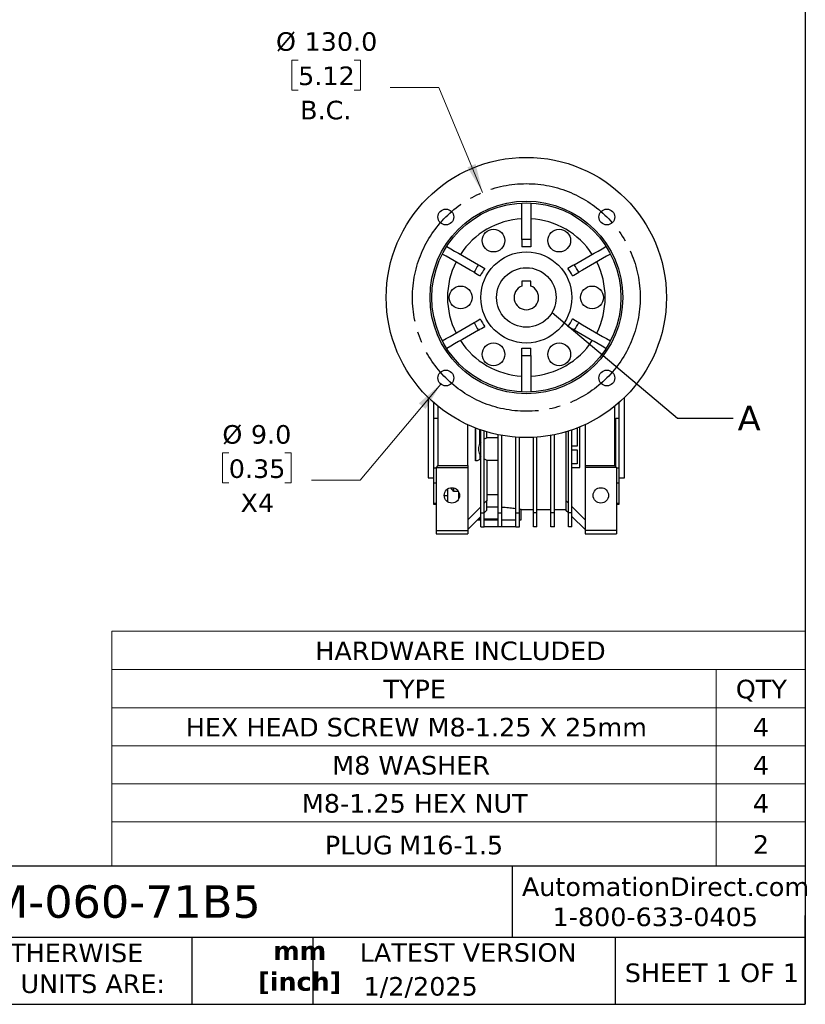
# Model space of a CAD drawing. Header units: millimetres. Extents: x 32 to 1365, y 32 to 1048.
# Tile 4 of 11: x 917 to 1365, y 32 to 594. Entities that reach past the tile are written whole.
import ezdxf

# ---------------------------------------------------------------- set-up
doc = ezdxf.new("R2010")
doc.units = ezdxf.units.MM
doc.header["$LTSCALE"] = 5
doc.linetypes.add('SLD-Center', pattern=[19.05, 15.24, -1.27, 1.27, -1.27])
doc.linetypes.add('SLD-Solid', pattern=[0])
doc.layers.add('CENTER', color=40, linetype='SLD-Center')
doc.layers.add('TEXT', color=140, linetype='SLD-Solid', lineweight=25)
doc.styles.add('SLDTEXTSTYLE0', font='VERDANA.TTF')
doc.styles.add('SLDTEXTSTYLE1', font='VERDANAB.TTF')
doc.styles.get("Standard").update_dxf_attribs({"font": 'VERDANA.TTF'})
doc.dimstyles.new('SLDDIMSTYLE1', dxfattribs={"dimtxt": 10.790039, "dimasz": 16.51, "dimexe": 0, "dimexo": 0.0625, "dimgap": 2.69751, "dimtad": 0, "dimtih": 1, "dimtoh": 1, "dimrnd": 1e-09, "dimzin": 4, "dimdsep": 46, "dimtxsty": 'SLDTEXTSTYLE0', "dimsah": 1, "dimcen": 0, "dimadec": 0, "dimazin": 1, "dimtfac": 1, "dimtofl": 0, "dimtmove": 0, "dimatfit": 3, "dimfxl": 0, "dimfrac": 2, "dimtolj": 1, "dimtzin": 12, "dimarcsym": 0})
doc.dimstyles.new('SLDDIMSTYLE6', dxfattribs={"dimtxt": 0.18, "dimasz": 16.51, "dimexe": 0, "dimexo": 0.0625, "dimgap": 0, "dimtad": 0, "dimtih": 1, "dimtoh": 1, "dimdec": 0, "dimrnd": 1e-09, "dimzin": 0, "dimdsep": 46, "dimtxsty": 'Standard', "dimblk1": 'NONE', "dimblk2": 'NONE', "dimsah": 1, "dimcen": 0.09, "dimadec": 0, "dimazin": 0, "dimtfac": 16.51, "dimtdec": 0, "dimtofl": 0, "dimtmove": 0, "dimatfit": 3, "dimldrblk": 'NONE', "dimfxl": 0, "dimfrac": 2, "dimtolj": 1, "dimtzin": 0, "dimarcsym": 0})

# ---------------------------------------------------------------- blocks, each defined once
blk = doc.blocks.new('SW_TABLEANNOTATION_0')
at = {"color": 0, "linetype": 'SLD-Solid', "lineweight": 18}
for p, q in [((0, 0), (0, -21.84)), ((0, 0), (345.13, 0)), ((345.13, 0), (395.9, 0)), ((395.9, 0), (395.9, -21.84)), ((0, -21.84), (0, -43.67)), ((0, -21.84), (345.13, -21.84)), ((345.13, -21.84), (345.13, -43.67)), ((345.13, -21.84), (395.9, -21.84)), ((395.9, -21.84), (395.9, -43.67)), ((0, -43.67), (0, -65.42)), ((0, -43.67), (345.13, -43.67)), ((345.13, -43.67), (345.13, -65.42)), ((345.13, -43.67), (395.9, -43.67)), ((395.9, -43.67), (395.9, -65.42)), ((0, -65.42), (0, -87.16)), ((0, -65.42), (345.13, -65.42)), ((345.13, -65.42), (345.13, -87.16)), ((345.13, -65.42), (395.9, -65.42)), ((395.9, -65.42), (395.9, -87.16)), ((0, -87.16), (0, -108.91)), ((0, -87.16), (345.13, -87.16)), ((345.13, -87.16), (345.13, -108.91)), ((345.13, -87.16), (395.9, -87.16)), ((395.9, -87.16), (395.9, -108.91)), ((0, -108.91), (0, -134.18)), ((0, -108.91), (345.13, -108.91)), ((345.13, -108.91), (345.13, -134.18)), ((345.13, -108.91), (395.9, -108.91)), ((395.9, -108.91), (395.9, -134.18)), ((0, -134.18), (345.13, -134.18)), ((345.13, -134.18), (395.9, -134.18))]:
    blk.add_line(p, q, dxfattribs=at)
at = {"color": 0, "linetype": 'Continuous', "lineweight": 0, "attachment_point": 1, "style": 'SLDTEXTSTYLE0'}
for s, insert, char_height in [('HARDWARE INCLUDED', (116.21, -5.87), 10.5833), ('TYPE', (155.16, -27.7), 10.583), ('QTY', (356.27, -27.7), 10.583), ('HEX HEAD SCREW M8-1.25 X 25mm', (42.26, -49.49), 10.5833), ('4', (366.03, -49.49), 10.58), ('M8 WASHER ', (125.88, -71.24), 10.583), ('4', (366.03, -71.24), 10.58), ('M8-1.25 HEX NUT', (108.55, -92.98), 10.5833), ('4', (366.03, -92.98), 10.58), ('PLUG', (121.67, -116.78), 10.583), ('M16-1.5', (164.12, -116.78), 10.583), ('2', (366.03, -116.49), 10.58)]:
    blk.add_mtext(s, dxfattribs=dict(at, insert=insert, char_height=char_height))
blk = doc.blocks.new('_D_11')
at = {"color": 7, "linetype": 'SLD-Solid', "lineweight": 0}
for p, q in [((1075.7, 570.94), (1072.08, 570.94)), ((1072.08, 570.94), (1072.08, 553.79)), ((1107.77, 570.94), (1111.39, 570.94)), ((1111.39, 570.94), (1111.39, 553.79)), ((1072.08, 553.79), (1075.7, 553.79)), ((1111.39, 553.79), (1107.77, 553.79)), ((1156.12, 555.27), (1128.34, 555.27)), ((1181.04, 495.37), (1156.12, 555.27))]:
    blk.add_line(p, q, dxfattribs=at)
at = {"color": 7, "linetype": 'SLD-Solid', "lineweight": 18}
blk.add_solid([(1181.04, 495.37), (1177.04, 511.59), (1172.35, 509.64)], dxfattribs=at)
at = {"color": 7, "linetype": 'SLD-Solid', "lineweight": 18, "char_height": 10.583, "attachment_point": 1, "style": 'SLDTEXTSTYLE0'}
for s, insert in [('%%c', (1063.07, 586.8)), ('130.0', (1079.36, 586.8)), ('5.12', (1075.7, 567.24)), ('B.C.', (1076.83, 547.67))]:
    blk.add_mtext(s, dxfattribs=dict(at, insert=insert))
blk = doc.blocks.new('_D_12')
at = {"color": 7, "linetype": 'SLD-Solid', "lineweight": 0}
for p, q in [((1157.16, 385.94), (1111.14, 330.95)), ((1036.12, 346.62), (1032.49, 346.62)), ((1032.49, 346.62), (1032.49, 329.47)), ((1068.18, 346.62), (1071.8, 346.62)), ((1071.8, 346.62), (1071.8, 329.47)), ((1032.49, 329.47), (1036.12, 329.47)), ((1071.8, 329.47), (1068.18, 329.47)), ((1111.14, 330.95), (1083.36, 330.95))]:
    blk.add_line(p, q, dxfattribs=at)
at = {"color": 7, "linetype": 'SLD-Solid', "lineweight": 18}
blk.add_solid([(1157.16, 385.94), (1144.61, 374.91), (1148.51, 371.65)], dxfattribs=at)
at = {"color": 7, "linetype": 'SLD-Solid', "lineweight": 18, "char_height": 10.583, "attachment_point": 1, "style": 'SLDTEXTSTYLE0'}
for s, insert in [('%%c', (1032.46, 362.48)), ('9.0', (1048.75, 362.48)), ('0.35', (1036.12, 342.91)), ('X4', (1042.83, 323.35))]:
    blk.add_mtext(s, dxfattribs=dict(at, insert=insert))
blk = doc.blocks.new('_None')

msp = doc.modelspace()

# ---------------------------------------------------------------- linework, layer by layer
for p, q in [((1208.506, 444.656), (1203.506, 444.656)), ((1203.506, 444.656), (1203.506, 441.894)), ((1208.506, 441.894), (1208.506, 444.656)), ((1150.006, 378.224), (1150.006, 332.356)), ((1262.006, 332.356), (1262.006, 378.224)), ((1153.006, 375.431), (1153.006, 366.354)), ((1155.506, 373.309), (1155.506, 339.356)), ((1256.506, 339.356), (1256.506, 373.309)), ((1259.006, 366.354), (1259.006, 375.431)), ((1153.006, 366.354), (1155.506, 366.354)), ((1153.006, 366.354), (1153.006, 337.941)), ((1257.006, 366.354), (1259.006, 366.354)), ((1257.006, 338.856), (1257.006, 366.354)), ((1259.006, 337.941), (1259.006, 366.354)), ((1172.506, 339.356), (1172.506, 362.708)), ((1176.956, 360.816), (1176.956, 342.106)), ((1177.006, 342.106), (1177.006, 360.797)), ((1179.506, 351.978), (1179.506, 359.872)), ((1235.006, 360.797), (1235.006, 350.356)), ((1236.506, 338.356), (1236.506, 361.398)), ((1236.556, 338.356), (1236.556, 361.419)), ((1239.506, 362.708), (1239.506, 339.356)), ((1180.006, 312.351), (1180.006, 359.699)), ((1182.006, 312.351), (1182.006, 359.041)), ((1183.456, 355.099), (1183.456, 358.6)), ((1183.456, 355.321), (1190.006, 355.321)), ((1190.006, 312.351), (1190.006, 356.972)), ((1192.006, 312.351), (1192.006, 356.59)), ((1200.006, 312.351), (1200.006, 355.581)), ((1202.006, 312.351), (1202.006, 355.456)), ((1210.006, 312.351), (1210.006, 355.456)), ((1212.006, 312.351), (1212.006, 355.581)), ((1220.006, 312.351), (1220.006, 356.59)), ((1222.006, 312.351), (1222.006, 356.972)), ((1228.556, 358.6), (1228.556, 319.371)), ((1230.006, 312.351), (1230.006, 359.041)), ((1232.006, 312.351), (1232.006, 359.699)), ((1235.006, 350.356), (1232.006, 350.356)), ((1179.506, 345.663), (1179.506, 342.815)), ((1232.006, 348.356), (1235.006, 348.356)), ((1235.006, 348.356), (1235.006, 340.356)), ((1154.506, 337.941), (1153.006, 337.941)), ((1153.006, 337.941), (1153.006, 329.453)), ((1155.506, 339.356), (1154.506, 338.356)), ((1154.506, 338.356), (1172.506, 338.356)), ((1154.506, 338.356), (1154.506, 302.356)), ((1155.506, 339.356), (1172.506, 339.356)), ((1172.506, 339.356), (1172.506, 338.356)), ((1172.506, 338.356), (1172.506, 302.356)), ((1177.006, 342.106), (1176.956, 342.106)), ((1178.006, 342.106), (1177.006, 342.106)), ((1179.506, 342.815), (1178.006, 342.106)), ((1183.456, 342.542), (1183.456, 319.306)), ((1190.006, 342.321), (1183.456, 342.321)), ((1235.006, 340.356), (1232.006, 340.356)), ((1232.006, 338.356), (1236.506, 338.356)), ((1236.506, 338.356), (1236.556, 338.356)), ((1239.506, 339.356), (1256.506, 339.356)), ((1239.506, 339.356), (1239.506, 338.356)), ((1257.506, 338.356), (1239.506, 338.356)), ((1239.506, 338.356), (1239.506, 302.356)), ((1257.506, 338.356), (1256.506, 339.356)), ((1257.506, 338.356), (1257.506, 302.356)), ((1259.006, 337.941), (1257.506, 337.941)), ((1259.006, 329.453), (1259.006, 337.941)), ((1150.006, 332.356), (1153.006, 332.356)), ((1259.006, 332.356), (1262.006, 332.356)), ((1153.006, 329.453), (1154.506, 329.453)), ((1153.006, 329.453), (1153.006, 317.684)), ((1164.606, 324.612), (1162.823, 326.605)), ((1164.606, 324.612), (1164.606, 326.606)), ((1257.506, 329.453), (1259.006, 329.453)), ((1259.006, 317.684), (1259.006, 329.453)), ((1161.006, 322.037), (1159.128, 322.037)), ((1161.006, 325.964), (1161.006, 318.747)), ((1167.272, 324.612), (1164.606, 324.612)), ((1167.506, 320.547), (1167.506, 324.165)), ((1167.506, 320.708), (1167.575, 320.708)), ((1190.006, 322.738), (1183.456, 322.738)), ((1154.506, 317.684), (1153.006, 317.684)), ((1153.006, 317.684), (1153.006, 317.356)), ((1153.006, 317.356), (1154.506, 317.356)), ((1180.006, 315.856), (1172.506, 308.356)), ((1183.506, 319.356), (1182.006, 317.856)), ((1183.506, 313.856), (1183.506, 319.356)), ((1190.006, 315.537), (1183.506, 315.537)), ((1228.556, 319.371), (1228.556, 313.806)), ((1230.006, 317.921), (1228.556, 319.371)), ((1239.506, 308.421), (1232.006, 315.921)), ((1259.006, 317.684), (1257.506, 317.684)), ((1257.506, 317.356), (1259.006, 317.356)), ((1259.006, 317.356), (1259.006, 317.684)), ((1172.506, 302.856), (1180.006, 310.356)), ((1180.006, 312.351), (1182.006, 312.351)), ((1180.006, 304.356), (1180.006, 312.351)), ((1182.006, 312.356), (1183.506, 313.856)), ((1182.006, 304.356), (1182.006, 312.351)), ((1190.006, 312.351), (1192.006, 312.351)), ((1190.006, 304.356), (1190.006, 312.351)), ((1192.006, 304.356), (1192.006, 312.351)), ((1200.006, 312.351), (1202.006, 312.351)), ((1200.006, 304.356), (1200.006, 312.351)), ((1202.006, 304.356), (1202.006, 312.351)), ((1202.963, 314.356), (1210.006, 314.356)), ((1203.006, 308.356), (1203.006, 314.365)), ((1212.006, 312.351), (1210.006, 312.351)), ((1210.006, 304.356), (1210.006, 312.351)), ((1212.006, 314.356), (1220.006, 314.356)), ((1212.006, 304.356), (1212.006, 312.351)), ((1222.006, 312.351), (1220.006, 312.351)), ((1220.006, 304.356), (1220.006, 312.351)), ((1222.006, 314.356), (1228.556, 314.356)), ((1222.006, 304.356), (1222.006, 312.351)), ((1230.006, 312.356), (1228.556, 313.806)), ((1232.006, 312.351), (1230.006, 312.351)), ((1230.006, 304.356), (1230.006, 312.351)), ((1232.006, 304.356), (1232.006, 312.351)), ((1232.006, 310.356), (1239.506, 302.856)), ((1178.006, 308.356), (1180.006, 308.356)), ((1178.732, 309.037), (1180.006, 309.037)), ((1180.006, 304.356), (1182.006, 304.356)), ((1182.006, 309.037), (1190.006, 309.037)), ((1182.006, 308.356), (1190.006, 308.356)), ((1190.006, 304.356), (1182.006, 304.356)), ((1192.006, 304.356), (1190.006, 304.356)), ((1192.006, 308.356), (1200.006, 308.356)), ((1200.006, 304.356), (1192.006, 304.356)), ((1200.006, 304.356), (1202.006, 304.356)), ((1202.006, 308.356), (1203.006, 308.356)), ((1212.006, 304.356), (1210.006, 304.356)), ((1222.006, 304.356), (1220.006, 304.356)), ((1232.006, 304.356), (1230.006, 304.356)), ((1154.506, 302.356), (1154.506, 300.356)), ((1154.506, 302.356), (1172.506, 302.356)), ((1154.506, 300.356), (1172.506, 300.356)), ((1172.506, 302.356), (1172.506, 300.356)), ((1257.506, 302.356), (1239.506, 302.356)), ((1239.506, 302.356), (1239.506, 300.356)), ((1239.506, 300.356), (1257.506, 300.356)), ((1257.506, 302.356), (1257.506, 300.356))]:
    msp.add_line(p, q)
for centre, radius in [((1206.006, 435.356), 80), ((1206.006, 435.356), 55), ((1206.006, 435.356), 54), ((1160.044, 481.318), 4.5), ((1251.968, 481.318), 4.5), ((1187.256, 467.832), 6.5), ((1224.756, 467.832), 6.5), ((1206.006, 435.356), 26), ((1206.006, 435.356), 17), ((1168.506, 435.356), 6.5), ((1243.506, 435.356), 6.5), ((1187.256, 402.88), 6.5), ((1224.756, 402.88), 6.5), ((1160.044, 389.394), 4.5), ((1251.968, 389.394), 4.5), ((1163.506, 322.356), 4.39), ((1248.506, 322.356), 4.39)]:
    msp.add_circle(centre, radius)
at = {"color": 7, "linetype": 'SLD-Solid', "lineweight": 18}
msp.add_circle((1206.006, 435.356), 17, dxfattribs=at)
for radius, start, end in [(45, 93.18474, 146.81526), (45, 33.18474, 86.81526), (33.145, 85.67429, 94.32571), (29, 85.05457, 94.94543), (45, 153.18474, 206.81526), (45, 333.18474, 26.81526), (33.145, 145.67429, 154.32571), (29, 145.05457, 154.94543), (29, 25.05457, 34.94543), (33.145, 25.67429, 34.32571), (7, 110.92483, 69.07517), (29, 205.05457, 214.94543), (29, 325.05457, 334.94543), (33.145, 205.67429, 214.32571), (33.145, 325.67429, 334.32571), (45, 213.18474, 266.81526), (45, 273.18474, 326.81526), (29, 265.05457, 274.94543), (33.145, 265.67429, 274.32571)]:
    msp.add_arc((1206.006, 435.356), radius, start, end)
for points in [[(1203.506, 468.406), (1203.506, 475.371), (1203.506, 482.334), (1203.506, 489.298)], [(1208.506, 489.298), (1208.506, 482.334), (1208.506, 475.371), (1208.506, 468.406)], [(1203.506, 468.406), (1203.506, 467.02), (1203.506, 465.634), (1203.506, 464.248)], [(1208.506, 468.406), (1208.506, 467.02), (1208.506, 465.634), (1208.506, 464.248)], [(1160.541, 464.492), (1166.571, 461.01), (1172.602, 457.528), (1178.633, 454.046)], [(1233.379, 454.046), (1239.41, 457.528), (1245.441, 461.01), (1251.471, 464.492)], [(1176.133, 449.716), (1170.102, 453.198), (1164.071, 456.68), (1158.041, 460.162)], [(1253.971, 460.162), (1247.941, 456.68), (1241.91, 453.198), (1235.879, 449.716)], [(1178.633, 454.046), (1179.834, 453.353), (1181.034, 452.66), (1182.235, 451.967)], [(1233.379, 454.046), (1232.178, 453.353), (1230.978, 452.66), (1229.777, 451.967)], [(1176.133, 449.716), (1177.334, 449.023), (1178.534, 448.33), (1179.735, 447.637)], [(1232.277, 447.637), (1233.478, 448.33), (1234.678, 449.023), (1235.879, 449.716)], [(1176.133, 420.995), (1177.334, 421.688), (1178.534, 422.382), (1179.735, 423.075)], [(1235.879, 420.995), (1234.678, 421.688), (1233.478, 422.382), (1232.277, 423.075)], [(1158.041, 410.55), (1164.071, 414.031), (1170.102, 417.513), (1176.133, 420.995)], [(1178.633, 416.665), (1172.602, 413.183), (1166.571, 409.701), (1160.541, 406.22)], [(1178.633, 416.665), (1179.834, 417.358), (1181.034, 418.051), (1182.235, 418.745)], [(1233.379, 416.665), (1232.178, 417.358), (1230.978, 418.051), (1229.777, 418.745)], [(1251.471, 406.22), (1245.441, 409.701), (1239.41, 413.183), (1233.379, 416.665)], [(1235.879, 420.995), (1241.91, 417.513), (1247.941, 414.031), (1253.971, 410.55)], [(1203.506, 402.305), (1203.506, 403.691), (1203.506, 405.077), (1203.506, 406.464)], [(1208.506, 402.305), (1208.506, 403.691), (1208.506, 405.077), (1208.506, 406.464)], [(1203.506, 381.414), (1203.506, 388.377), (1203.506, 395.341), (1203.506, 402.305)], [(1208.506, 402.305), (1208.506, 395.341), (1208.506, 388.377), (1208.506, 381.414)], [(1183.456, 355.099), (1182.953, 354.965), (1182.463, 354.768), (1182.006, 354.517)], [(1180.006, 352.811), (1179.823, 352.575), (1179.655, 352.326), (1179.506, 352.067)], [(1179.506, 345.575), (1179.655, 345.316), (1179.823, 345.067), (1180.006, 344.831)], [(1182.006, 343.125), (1182.463, 342.874), (1182.953, 342.677), (1183.456, 342.542)]]:
    msp.add_open_spline(points, degree=3)
for points, knots in [([(1179.506, 351.978), (1179.25, 351.518), (1179.043, 351.012), (1178.761, 349.944), (1178.687, 349.382), (1178.687, 348.259), (1178.761, 347.698), (1179.043, 346.629), (1179.25, 346.123), (1179.506, 345.663)], [0, 0, 0, 0, 0.25, 0.25, 0.5, 0.5, 0.75, 0.75, 1, 1, 1, 1]), ([(1192.006, 315.594), (1192.308, 315.59), (1193.282, 315.579), (1194.862, 315.488), (1196.702, 315.335), (1198.352, 315.143), (1199.471, 314.988), (1199.939, 314.911), (1200.006, 314.9)], [0, 0, 0, 0, 0.0982785, 0.316994, 0.5293776, 0.7477036, 0.9640276, 1, 1, 1, 1]), ([(1202.006, 314.554), (1202.007, 314.554), (1202.335, 314.494), (1202.68, 314.422), (1203.009, 314.355), (1202.974, 314.362), (1202.963, 314.365)], [0, 0, 0, 0, 0.0014974, 0.421727, 0.8241533, 1, 1, 1, 1])]:
    msp.add_open_spline(points, degree=3, knots=knots)
at = {"layer": 'CENTER', "linetype": 'SLD-Center'}
msp.add_circle((1206.006, 435.356), 65, dxfattribs=at)
at = {"layer": 'TEXT'}
for p, q in [((1365.25, 1047.75), (1365.25, 31.75)), ((1365.25, 110.631), (31.75, 110.631)), ((1197.877, 110.631), (1197.877, 69.85)), ((1365.25, 31.75), (1365.25, 82.55)), ((1365.25, 69.85), (31.75, 69.85)), ((1015.122, 69.85), (1015.122, 31.75)), ((1084.06, 69.85), (1084.06, 31.75)), ((1256.744, 69.85), (1256.744, 31.75)), ((31.75, 31.75), (1365.25, 31.75))]:
    msp.add_line(p, q, dxfattribs=at)

# ---------------------------------------------------------------- block references
at = {"color": 7, "linetype": 'Continuous', "lineweight": 0}
msp.add_blockref('SW_TABLEANNOTATION_0', (969.301, 244.773), dxfattribs=at)

# ---------------------------------------------------------------- texts
at = {"color": 7, "linetype": 'SLD-Solid', "lineweight": 18, "insert": (1326.582, 373.526), "char_height": 14.111, "attachment_point": 1, "style": 'SLDTEXTSTYLE0'}
msp.add_mtext('A', dxfattribs=at)
at = {"color": 179, "linetype": 'SLD-Solid', "lineweight": 18, "char_height": 10.58333, "attachment_point": 1, "style": 'SLDTEXTSTYLE0'}
for s, insert in [('AutomationDirect.com', (1203.475, 104.182)), ('1-800-633-0405', (1220.958, 86.985))]:
    msp.add_mtext(s, dxfattribs=dict(at, insert=insert))
at = {"layer": 'TEXT'}
for s, insert, char_height, attachment_point, style in [('WGA-63M-060-71B5', (796.039, 99.703), 18.52083, 1, 'SLDTEXTSTYLE0'), ('UNLESS OTHERWISE ^JSPECIFIED UNITS ARE:', (838.04, 66.455), 10.58333, 1, 'SLDTEXTSTYLE0'), ('mm^J[inch]', (1076.622, 67.694), 10.5833, 2, 'SLDTEXTSTYLE1'), ('LATEST VERSION', (1172.761, 66.619), 10.58333, 2, 'SLDTEXTSTYLE0'), ('SHEET 1 OF 1', (1262.206, 55.057), 10.58333, 1, 'SLDTEXTSTYLE0'), ('1/2/2025', (1113.064, 47.314), 10.5833, 1, 'SLDTEXTSTYLE0')]:
    msp.add_mtext(s, dxfattribs=dict(at, insert=insert, char_height=char_height, attachment_point=attachment_point, style=style))

# ---------------------------------------------------------------- dimensions: what is measured, and where the dimension line sits
at = {"color": 7, "linetype": 'SLD-Solid', "lineweight": 18}
for p1, p2, text, picture, middle in [((1230.972, 375.341), (1181.04, 495.37), '<>\\PB.C.', '_D_11', (1091.736, 560.85)), ((1162.932, 392.845), (1157.156, 385.942), '<>\\PX4', '_D_12', (1052.147, 336.525))]:
    dim = msp.add_diameter_dim_2p(p1=p1, p2=p2, text=text, dimstyle='SLDDIMSTYLE1', dxfattribs=at)
    dim.commit()
    dim.dimension.update_dxf_attribs({"geometry": picture, "text_midpoint": middle, "dimtype": 163})

# ---------------------------------------------------------------- leaders
at = {"color": 7, "linetype": 'SLD-Solid', "lineweight": 18, "has_arrowhead": 0}
msp.add_leader([(1220.69, 426.79), (1292.332, 366.479), (1324.082, 366.479)], dimstyle='SLDDIMSTYLE6', dxfattribs=at)

doc.saveas('drawing.dxf')
